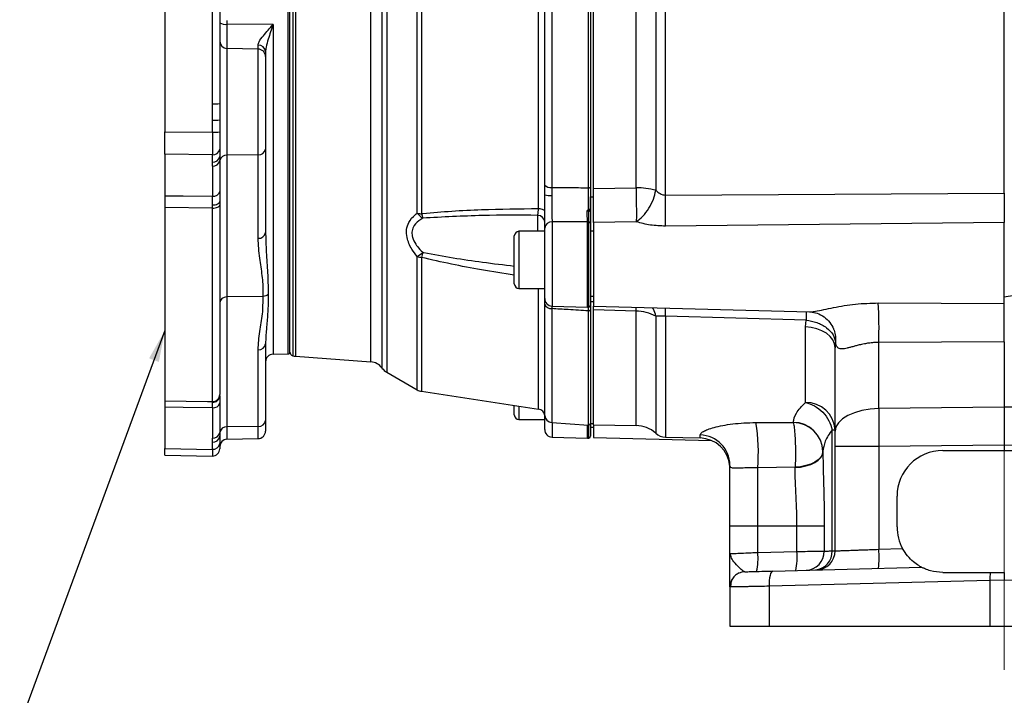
# Model space of a CAD drawing. Header units: inches. Extents: x 0.4 to 16.6, y 0.2 to 10.8.
# Tile 10 of 13: x 8.8 to 12.8, y 3.8 to 6.6. Entities that reach past the tile are written whole.
import ezdxf

# ---------------------------------------------------------------- set-up
doc = ezdxf.new("R2010")
doc.units = ezdxf.units.IN
doc.header["$MEASUREMENT"] = 0
doc.linetypes.add('CENTERX2', pattern=[0.8, 0.5, -0.1, 0.1, -0.1])
doc.layers.add('SLD-0', color=7, linetype='Continuous', lineweight=25)
doc.dimstyles.new('SLDDIMSTYLE1', dxfattribs={"dimtxt": 0.18, "dimasz": 0.13, "dimexe": 0, "dimexo": 0.0625, "dimgap": 0, "dimtad": 0, "dimtih": 1, "dimtoh": 1, "dimdec": 0, "dimrnd": 1e-09, "dimzin": 0, "dimdsep": 46, "dimtxsty": 'Standard', "dimsah": 1, "dimcen": 0.09, "dimadec": 0, "dimazin": 0, "dimtfac": 0.13, "dimtdec": 0, "dimtofl": 0, "dimtmove": 0, "dimatfit": 3, "dimfxl": 0, "dimfrac": 2, "dimtolj": 1, "dimtzin": 0, "dimarcsym": 0})

msp = doc.modelspace()

# ---------------------------------------------------------------- linework, layer by layer
at = {"color": 8, "linetype": 'Continuous', "lineweight": 25}
for p, q in [((10.2389, 5.1761), (10.2389, 7.532)), ((10.2583, 7.5494), (10.2583, 5.1587)), ((9.8731, 7.4816), (9.8731, 5.2265)), ((9.884, 7.4834), (9.884, 5.2247)), ((10.193, 5.2017), (10.193, 7.5065)), ((9.8537, 5.2339), (9.8537, 7.059)), ((9.6033, 6.602), (9.6033, 6.5866)), ((9.792, 6.5859), (9.792, 5.2329)), ((10.8777, 5.737), (10.8777, 5.8026)), ((10.9363, 5.7755), (10.9363, 5.4306)), ((11.0813, 5.4255), (11.0813, 5.7762)), ((11.0872, 5.4259), (11.0872, 5.776)), ((10.8004, 5.737), (10.8004, 5.5025)), ((10.3835, 5.0867), (10.3835, 5.6334)), ((10.4009, 5.6299), (10.4009, 5.0806)), ((10.8806, 5.0079), (10.8806, 5.5025)), ((10.906, 4.9813), (10.906, 5.4384)), ((10.9348, 5.4299), (10.9347, 5.4198)), ((10.9347, 5.4198), (10.9347, 4.9534)), ((11.0854, 5.4109), (11.0854, 5.426)), ((11.0854, 4.9421), (11.0854, 5.4109)), ((11.2805, 5.4096), (11.281, 5.4248)), ((11.2805, 4.9404), (11.2805, 5.4096)), ((11.3615, 5.3885), (11.3615, 4.9088)), ((11.4014, 5.3894), (11.4014, 4.8929)), ((10.8004, 5.0201), (10.8004, 4.9649)), ((9.6033, 4.9346), (9.6033, 4.8844)), ((9.7306, 4.8866), (9.7306, 4.9364)), ((10.9363, 4.9532), (10.9363, 4.893)), ((11.0813, 4.8879), (11.0813, 4.9424)), ((11.0872, 4.8883), (11.0872, 4.9422)), ((11.5439, 4.8892), (11.5439, 4.9015))]:
    msp.add_line(p, q, dxfattribs=at)
at = {"color": 7, "linetype": 'Continuous', "lineweight": 25}
for p, q in [((9.8613, 5.2417), (9.8613, 7.4665)), ((11.3615, 7.4295), (11.3615, 5.9055)), ((11.4014, 5.886), (11.4014, 7.4515)), ((12.7906, 5.8934), (12.7906, 7.4655)), ((10.3835, 5.8116), (10.3835, 7.3965)), ((10.4009, 7.4015), (10.4009, 5.809)), ((10.8806, 5.8306), (10.8806, 7.4275)), ((10.9347, 7.3977), (10.9347, 5.9174)), ((11.0854, 5.9157), (11.0854, 7.4048)), ((11.0938, 7.4272), (11.0938, 5.8782)), ((11.1063, 5.9129), (11.1063, 7.406)), ((11.2805, 5.9153), (11.2805, 7.4059)), ((10.906, 5.9261), (10.906, 7.3768)), ((9.3488, 7.1132), (9.3488, 6.1457)), ((9.5433, 6.2604), (9.5433, 7.1143)), ((9.5738, 7.1154), (9.5738, 6.2614)), ((9.792, 6.5859), (9.6033, 6.5866)), ((9.6033, 6.5866), (9.6033, 6.4871)), ((9.7306, 6.4848), (9.7306, 6.5007)), ((9.6033, 6.4871), (9.6033, 6.0492)), ((9.7306, 6.4848), (9.6033, 6.4871)), ((9.7306, 6.0509), (9.7306, 6.4848)), ((9.7613, 6.4733), (9.7613, 6.4536)), ((9.7613, 6.4536), (9.7613, 6.0745)), ((9.5433, 6.1441), (9.5433, 6.1933)), ((9.5738, 6.1944), (9.5738, 6.1451)), ((9.3488, 6.1457), (9.5433, 6.1441)), ((9.3488, 6.053), (9.3488, 6.1457)), ((9.5738, 6.1451), (9.5738, 6.0746)), ((9.5738, 6.0746), (9.5738, 6.0445)), ((9.7613, 6.0745), (9.7613, 5.732)), ((9.5433, 6.0513), (9.3488, 6.053)), ((9.3488, 6.053), (9.3488, 5.8831)), ((9.5433, 6.0212), (9.5433, 6.0513)), ((9.5433, 6.0049), (9.5433, 6.0212)), ((9.5738, 6.0445), (9.5738, 6.0274)), ((9.7306, 6.0509), (9.6033, 6.0492)), ((9.6033, 6.0492), (9.6033, 5.4681)), ((9.7306, 5.7084), (9.7306, 6.0509)), ((10.9061, 5.886), (10.906, 5.9261)), ((10.9347, 5.9174), (10.935, 5.8845)), ((11.1063, 5.9129), (11.2805, 5.9153)), ((11.1063, 5.8782), (11.1063, 5.9123)), ((9.5738, 5.8599), (9.5738, 5.8442)), ((11.0938, 5.8782), (11.1063, 5.8782)), ((11.0938, 5.8283), (11.0938, 5.8782)), ((11.1063, 5.7731), (11.1063, 5.8782)), ((11.4014, 5.886), (12.7906, 5.8934)), ((9.5433, 5.8325), (9.3488, 5.8345)), ((9.3488, 5.8345), (9.3488, 5.0418)), ((9.5433, 5.8325), (9.5433, 5.8451)), ((9.5433, 5.0386), (9.5433, 5.8325)), ((9.5738, 5.8442), (9.5738, 5.068)), ((11.0872, 5.821), (11.0871, 5.8274)), ((11.0938, 5.8249), (11.0938, 5.8175)), ((11.2816, 5.7762), (11.1063, 5.7731)), ((10.9061, 5.737), (10.8004, 5.737)), ((10.9061, 5.4618), (10.9061, 5.7498)), ((11.0938, 5.7697), (11.0938, 5.4336)), ((11.1063, 5.737), (11.0938, 5.737)), ((11.1063, 5.7731), (11.1063, 5.4294)), ((12.7906, 5.7731), (11.4015, 5.7584)), ((12.7906, 5.441), (12.7906, 5.7731)), ((9.7613, 5.732), (9.7616, 5.726)), ((10.7814, 5.5215), (10.7814, 5.718)), ((10.8004, 5.5025), (10.9061, 5.5025)), ((12.9376, 5.4912), (12.7906, 5.4664)), ((9.7511, 5.4701), (9.6033, 5.4681)), ((9.6033, 5.4681), (9.6033, 4.9346)), ((10.906, 5.4384), (10.9061, 5.4677)), ((11.0938, 5.4712), (11.1063, 5.4712)), ((10.9363, 5.4306), (11.0813, 5.4255)), ((11.1063, 5.4472), (11.0938, 5.4472)), ((11.0938, 5.4336), (11.0938, 4.9491)), ((11.1063, 5.4294), (11.9923, 5.4061)), ((11.1063, 5.4143), (11.1063, 5.4294)), ((11.1063, 5.4143), (11.1063, 5.4294)), ((11.2805, 5.4096), (11.1063, 5.4143)), ((11.1063, 4.9435), (11.1063, 5.4143)), ((12.274, 5.4432), (12.7906, 5.441)), ((11.9777, 5.3731), (11.4014, 5.3894)), ((11.9751, 5.3446), (11.9777, 5.3731)), ((11.9923, 5.4063), (11.9975, 5.4069)), ((11.9751, 5.0348), (11.9751, 5.3446)), ((9.7306, 4.9364), (9.7306, 5.2508)), ((9.7616, 5.2809), (9.7613, 5.2758)), ((9.7613, 5.2758), (9.7613, 4.9614)), ((12.0984, 5.2821), (12.0968, 5.2591)), ((12.0968, 4.9165), (12.0968, 5.2591)), ((12.7906, 5.2833), (12.2762, 5.2809)), ((12.2762, 5.0101), (12.2762, 5.2809)), ((12.7906, 5.2833), (12.7906, 5.0162)), ((9.792, 5.2329), (9.8537, 5.2339)), ((9.884, 5.2247), (10.193, 5.2017)), ((10.2583, 5.1587), (10.3835, 5.0867)), ((10.4009, 5.0806), (10.8806, 5.0079)), ((9.3488, 5.0162), (9.3488, 4.8462)), ((9.5433, 5.0351), (9.5433, 5.0386)), ((10.7814, 4.9839), (10.7814, 5.023)), ((12.7906, 5.0162), (12.2762, 5.0101)), ((13.305, 5.0101), (12.7906, 5.0162)), ((12.7906, 5.0162), (12.7906, 4.8601)), ((10.9061, 4.9242), (10.9061, 4.9801)), ((9.7306, 4.9364), (9.6033, 4.9346)), ((9.7613, 4.9614), (9.7613, 4.9178)), ((10.8004, 4.9649), (10.9061, 4.9649)), ((10.9347, 4.9534), (11.0854, 4.9421)), ((11.0938, 4.9499), (11.0938, 4.896)), ((11.0938, 4.9491), (11.1063, 4.9491)), ((11.0938, 4.9336), (11.1063, 4.9336)), ((11.1063, 4.9435), (11.2805, 4.9404)), ((11.1063, 4.9435), (11.1063, 4.8918)), ((11.7721, 4.9525), (11.9251, 4.9529)), ((11.9251, 4.9529), (11.9251, 4.9532)), ((9.5433, 4.8727), (9.5433, 4.8891)), ((9.5738, 4.9115), (9.5738, 4.896)), ((9.5738, 4.896), (9.5738, 4.8659)), ((9.6033, 4.8844), (9.7306, 4.8866)), ((10.9363, 4.893), (11.0813, 4.8879)), ((11.1063, 4.8918), (11.5899, 4.8791)), ((11.4014, 4.8929), (11.5439, 4.8892)), ((12.0843, 4.4259), (12.0843, 4.9232)), ((12.0843, 4.9232), (12.0968, 4.9232)), ((9.3488, 4.8462), (9.5433, 4.8426)), ((9.3488, 4.8184), (9.3488, 4.8462)), ((9.5433, 4.8426), (9.5433, 4.8727)), ((9.5738, 4.8659), (9.5738, 4.8448)), ((12.0968, 4.426), (12.0968, 4.854)), ((12.2762, 4.854), (12.0968, 4.854)), ((12.7906, 4.8601), (12.2762, 4.854)), ((12.2762, 4.854), (12.2762, 4.4327)), ((12.7906, 4.8601), (12.7906, 4.8377)), ((13.305, 4.854), (12.7906, 4.8601)), ((9.3488, 4.8184), (9.5433, 4.8148)), ((12.0468, 4.8345), (12.0468, 4.8325)), ((12.5381, 4.8377), (12.7906, 4.8377)), ((12.7906, 4.8377), (13.0431, 4.8377)), ((11.6652, 4.7744), (11.6655, 4.7678)), ((11.9327, 4.7692), (11.7797, 4.7671)), ((11.7797, 4.5287), (11.7797, 4.7671)), ((11.9327, 4.7679), (11.9327, 4.7692)), ((12.3506, 4.5252), (12.3506, 4.6502)), ((11.6656, 4.5287), (11.7797, 4.5287)), ((11.6656, 4.4147), (11.6656, 4.5287)), ((11.7797, 4.5287), (11.9401, 4.5287)), ((11.7797, 4.4196), (11.7797, 4.5287)), ((11.9401, 4.5287), (12.0524, 4.5287)), ((11.9401, 4.4238), (11.9401, 4.5287)), ((12.0524, 4.5287), (12.0524, 4.4249)), ((11.6656, 4.4147), (11.6695, 4.4149)), ((11.6692, 4.4062), (11.6656, 4.4147)), ((11.6676, 4.4148), (11.6661, 4.4066)), ((11.7797, 4.4196), (11.9401, 4.4238)), ((12.2762, 4.4327), (12.3736, 4.4352)), ((11.8415, 4.3434), (12.4507, 4.3593)), ((12.5381, 4.3377), (12.7331, 4.3377)), ((12.7313, 4.3046), (11.8263, 4.2809)), ((11.8263, 4.2809), (11.8263, 4.1177)), ((12.7906, 4.3057), (12.7313, 4.3046)), ((12.7313, 4.3046), (12.7313, 4.1177)), ((12.8498, 4.3046), (12.7906, 4.3057)), ((11.6656, 4.2779), (11.6656, 4.1177)), ((11.6656, 4.1177), (11.8263, 4.1177)), ((11.8263, 4.1177), (12.7313, 4.1177)), ((12.7313, 4.1177), (12.8498, 4.1177))]:
    msp.add_line(p, q, dxfattribs=at)
at = {"color": 7, "linetype": 'Continuous', "lineweight": 25, "flags": 128}
for points in [[(11.0854, 5.9157), (11.087, 5.9157), (11.0886, 5.9158), (11.09, 5.916), (11.0913, 5.9163), (11.0924, 5.9167), (11.0932, 5.9171), (11.0937, 5.9176), (11.0938, 5.9181)], [(9.3488, 5.8831), (9.4237, 5.8822), (9.544, 5.8809)], [(9.5433, 5.8451), (9.5492, 5.8454), (9.5549, 5.8462), (9.5602, 5.8475), (9.5649, 5.8494), (9.5687, 5.8516), (9.5715, 5.8542), (9.5732, 5.857), (9.5738, 5.8599)], [(9.5433, 5.8325), (9.5492, 5.8327), (9.5549, 5.8333), (9.5602, 5.8344), (9.5649, 5.8358), (9.5687, 5.8376), (9.5715, 5.8396), (9.5732, 5.8419), (9.5738, 5.8442)], [(10.8806, 5.8306), (10.8858, 5.8301), (10.8906, 5.8293), (10.895, 5.8281), (10.8989, 5.8267), (10.902, 5.825), (10.9042, 5.8231), (10.9056, 5.8211), (10.9061, 5.8191)], [(11.0872, 5.821), (11.0886, 5.8209), (11.0898, 5.8206), (11.091, 5.8203), (11.092, 5.8198), (11.0928, 5.8193), (11.0933, 5.8188), (11.0937, 5.8182), (11.0938, 5.8175)], [(11.0854, 5.4109), (11.087, 5.4109), (11.0886, 5.4112), (11.09, 5.4116), (11.0913, 5.4123), (11.0924, 5.4131), (11.0932, 5.414), (11.0937, 5.415), (11.0938, 5.4161)], [(12.0968, 5.2591), (12.0945, 5.2755), (12.0876, 5.2913), (12.0764, 5.3059), (12.0614, 5.3188), (12.043, 5.3294), (12.0219, 5.3374), (11.999, 5.3425), (11.9751, 5.3446)], [(9.3488, 5.0418), (9.5238, 5.0389), (9.5433, 5.0386)], [(9.544, 5.013), (9.4237, 5.0149), (9.3488, 5.0162)], [(12.2762, 5.0101), (12.2408, 5.0077), (12.2069, 5.0019), (12.1759, 4.993), (12.1489, 4.9813), (12.1267, 4.9673), (12.1103, 4.9514), (12.1002, 4.9343), (12.0968, 4.9165)], [(12.0468, 4.8342), (12.0447, 4.8222), (12.0383, 4.8106), (12.028, 4.7997), (12.014, 4.7901), (11.9968, 4.782), (11.9771, 4.7757), (11.9555, 4.7714), (11.9327, 4.7692)], [(11.9327, 4.7679), (11.9555, 4.77), (11.9771, 4.7743), (11.9968, 4.7806), (12.014, 4.7886), (12.028, 4.7982), (12.0383, 4.809), (12.0447, 4.8205), (12.0468, 4.8325)], [(11.7264, 4.3403), (11.7145, 4.3389), (11.7035, 4.3353)], [(11.8415, 4.3434), (11.8383, 4.3421), (11.8353, 4.3385), (11.8325, 4.3327), (11.8302, 4.3249), (11.8283, 4.3155), (11.827, 4.3047), (11.8264, 4.293), (11.8263, 4.2809)]]:
    msp.add_lwpolyline(points, dxfattribs=at)
at = {"color": 7, "linetype": 'Continuous', "lineweight": 25}
for centre, radius, start, end in [((9.5964, 6.6267), 0.0407, 236.3973, 279.8328), ((9.6038, 6.5171), 0.03, 180, 269), ((9.732, 6.4713), 0.0294, 3.954, 92.6278), ((9.7301, 6.4536), 0.0312, 0, 89), ((9.551, 6.4811), 0.2209, 267.9994, 275.929), ((9.551, 6.414), 0.2209, 267.9994, 275.929), ((9.551, 6.3648), 0.2209, 267.9994, 275.929), ((9.5467, 6.0785), 0.0274, 262.9365, 351.8014), ((9.7336, 6.0788), 0.0281, 263.9656, 351.0977), ((9.5467, 6.0484), 0.0274, 262.9365, 351.8014), ((9.5466, 6.0324), 0.0278, 263.3545, 349.5078), ((9.6006, 6.0221), 0.0273, 84.3654, 168.7634), ((9.5467, 5.9097), 0.0289, 264.6461, 342.2643), ((10.9298, 5.9529), 0.0358, 228.3132, 277.9527), ((11.2827, 5.5944), 0.3209, 75.7789, 90.3832), ((10.9282, 6.0323), 0.1479, 261.4298, 272.6527), ((7.8848, 5.822), 3.5172, 358.9641, 1.0423), ((10.407, 5.9096), 0.1008, 256.4803, 266.5117), ((10.4418, 5.8522), 0.0711, 214.8154, 239.5276), ((10.52, 5.8315), 0.1212, 190.6796, 199.5382), ((10.877, 5.7735), 0.0291, 1.5148, 88.6449), ((10.9346, 5.7469), 0.0287, 86.7569, 174.1999), ((11.0824, 5.7376), 0.0386, 82.7579, 91.6189), ((11.087, 5.7691), 0.0069, 5.5938, 87.733), ((10.8004, 5.718), 0.019, 90, 180), ((9.7336, 5.7363), 0.0281, 263.9656, 351.0977), ((10.1087, 6.0063), 0.4633, 306.3815, 309.8888), ((10.4073, 5.7075), 0.0779, 252.2154, 265.3126), ((12.5484, 5.1414), 2.2024, 166.6254, 167.1855), ((10.8004, 5.5215), 0.019, 180, 270), ((10.9374, 5.4618), 0.0312, 180, 268), ((10.9326, 5.448), 0.0283, 199.6925, 274.3604), ((11.0824, 5.4567), 0.0312, 268, 278.9712), ((11.086, 5.4336), 0.00781, 278.9712, 0), ((10.209, 5.3344), 2.0678, 358.5184, 3.0161), ((11.281, 5.2458), 0.1638, 60.5589, 90.1645), ((9.733, 5.2793), 0.0285, 265.1657, 353.0225), ((9.7926, 5.2016), 0.0312, 91, 180), ((9.8535, 5.2418), 0.00781, 271, 0), ((9.877, 5.2417), 0.0156, 180, 255.5995), ((9.8886, 5.2871), 0.0625, 255.5995, 265.7296), ((10.1884, 5.1393), 0.0625, 36.0476, 85.7296), ((10.2894, 5.2129), 0.0625, 216.0476, 240.1084), ((9.5441, 5.0683), 0.0297, 268.4946, 359.4603), ((9.5445, 5.0645), 0.0294, 267.7037, 358.5983), ((10.4084, 5.1301), 0.05, 240.1084, 261.3794), ((9.5469, 5.0415), 0.0287, 264.1764, 342.2203), ((10.8761, 4.9783), 0.03, 5.8604, 81.3794), ((11.9785, 4.9164), 0.1185, 3.2854, 91.6476), ((10.8004, 4.9839), 0.019, 180, 270), ((10.937, 4.9845), 0.0312, 185.8604, 265.7296), ((9.6011, 4.9071), 0.0276, 85.4833, 170.7433), ((9.733, 4.9648), 0.0285, 265.1657, 353.0225), ((11.086, 4.9499), 0.00781, 265.7296, 0), ((11.2783, 4.8154), 0.125, 48.2919, 89), ((10.9988, 4.8279), 0.7833, 355.5511, 9.1571), ((11.9251, 4.8314), 0.1218, 1.4615, 89.988), ((11.9251, 4.8311), 0.1218, 1.4548, 89.9816), ((9.5466, 4.9166), 0.0277, 263.2431, 349.5077), ((9.5467, 4.8999), 0.0274, 262.9365, 351.8014), ((9.7301, 4.9178), 0.0313, 271, 0), ((10.9374, 4.9242), 0.0312, 180, 268), ((11.0824, 4.9191), 0.0312, 268, 278.9712), ((11.086, 4.896), 0.00781, 278.9712, 0), ((11.4031, 4.9554), 0.0625, 228.2919, 268.5), ((11.5411, 4.7771), 0.1244, 0.2346, 88.7493), ((11.5406, 4.7642), 0.125, 4.4923, 88.5), ((9.5467, 4.8699), 0.0274, 262.9365, 351.8014), ((9.6038, 4.8544), 0.03, 91, 180), ((9.5438, 4.8448), 0.03, 269.9886, 0), ((12.5381, 4.6502), 0.1875, 90, 180), ((12.5381, 4.5252), 0.1875, 180, 208.6791), ((11.552, 4.3943), 0.229, 346.6906, 6.328), ((11.7125, 4.3985), 0.229, 346.6906, 6.328), ((11.975, 4.4243), 0.0774, 271.9151, 0.4602), ((12.0102, 4.4219), 0.0742, 274.5821, 3.1031), ((12.0188, 4.426), 0.078, 271.5, 360), ((11.8277, 4.4015), 0.4495, 354.0238, 3.977), ((12.9336, 4.3105), 0.2024, 172.2635, 181.6685), ((11.7281, 4.2779), 0.0625, 150.5365, 180)]:
    msp.add_arc(centre, radius, start, end, dxfattribs=at)
at = {"color": 8, "linetype": 'Continuous', "lineweight": 25}
msp.add_arc((8.8781, 5.4485), 2.524, 358.6582, 359.3894, dxfattribs=at)
at = {"color": 7, "linetype": 'Continuous', "lineweight": 25}
for centre, major_axis, ratio, start_param, end_param in [((9.5438, 6.1484), (0.0003, 0.125), 0.004119, 1.605819, 2.460891), ((9.6038, 6.0467), (-0.0005, 1.1145), 0.026914, 1.588072, 1.701948), ((9.6033, 6.0233), (-0.0011, 1.0918), 0.054945, 1.58766, 1.701536), ((9.6038, 5.4448), (0.03, 0), 0.777611, 1.58825, 3.141593), ((9.6033, 4.869), (0.001, 1.0918), 0.054947, 1.438561, 1.552437), ((9.6038, 4.8923), (0.0005, 1.0678), 0.02809, 1.438899, 1.552775)]:
    msp.add_ellipse(centre, major_axis=major_axis, ratio=ratio, start_param=start_param, end_param=end_param, dxfattribs=at)
at = {"color": 8, "linetype": 'Continuous', "lineweight": 25}
msp.add_ellipse((9.5438, 4.9398), major_axis=(0.0006, 0.125), ratio=0.001152, start_param=2.461012, end_param=3.141576, dxfattribs=at)
at = {"color": 7, "linetype": 'Continuous', "lineweight": 25}
for points, knots in [([(9.7306, 6.5007), (9.7317, 6.5053), (9.7345, 6.5166), (9.7567, 6.5452), (9.7782, 6.5698), (9.792, 6.5859), (9.792, 6.5859)], [0, 0, 0, 0, 0.200899, 0.495771, 0.997704, 1, 1, 1, 1]), ([(9.792, 6.5859), (9.792, 6.5858), (9.7851, 6.5652), (9.7746, 6.5335), (9.7634, 6.4958), (9.7619, 6.4796), (9.7613, 6.4733)], [0, 0, 0, 0, 0.002676, 0.518894, 0.81323, 1, 1, 1, 1]), ([(9.5433, 6.1933), (9.5433, 6.2057), (9.5434, 6.228), (9.5433, 6.2504), (9.5433, 6.2604)], [0, 0, 0, 0, 0.55287, 1, 1, 1, 1]), ([(9.5738, 6.2614), (9.5738, 6.2514), (9.5739, 6.229), (9.5738, 6.2067), (9.5738, 6.1944)], [0, 0, 0, 0, 0.446988, 1, 1, 1, 1]), ([(9.5742, 5.9009), (9.5742, 5.8995), (9.5742, 5.887), (9.574, 5.8726), (9.5738, 5.8599)], [0, 0, 0, 0, 0.1143, 1, 1, 1, 1]), ([(10.9347, 5.9174), (10.9573, 5.9172), (11.0076, 5.9166), (11.0578, 5.916), (11.0854, 5.9157)], [0, 0, 0, 0, 0.450353, 1, 1, 1, 1]), ([(11.0855, 5.8266), (11.0855, 5.8288), (11.0855, 5.8438), (11.0854, 5.8745), (11.0854, 5.9019), (11.0854, 5.9157)], [0, 0, 0, 0, 0.07803, 0.53902, 1, 1, 1, 1]), ([(11.0938, 5.9181), (11.0938, 5.9035), (11.0938, 5.8743), (11.0938, 5.8423), (11.0938, 5.8267), (11.0938, 5.8249)], [0, 0, 0, 0, 0.4686917, 0.9373743, 1, 1, 1, 1]), ([(11.1063, 5.7731), (11.1063, 5.7825), (11.1063, 5.8014), (11.1063, 5.8408), (11.1063, 5.8795), (11.1063, 5.903), (11.1063, 5.9129)], [0, 0, 0, 0, 0.268524, 0.537048, 0.80557, 1, 1, 1, 1]), ([(11.2805, 5.9153), (11.2808, 5.9029), (11.2813, 5.8775), (11.2817, 5.841), (11.2819, 5.8046), (11.2817, 5.7869), (11.2816, 5.7762)], [0, 0, 0, 0, 0.243882, 0.500124, 0.699655, 1, 1, 1, 1]), ([(11.2816, 5.7762), (11.2906, 5.7832), (11.3092, 5.7975), (11.3338, 5.8307), (11.353, 5.8683), (11.3587, 5.8933), (11.3615, 5.9055)], [0, 0, 0, 0, 0.243136, 0.5, 0.756864, 1, 1, 1, 1]), ([(11.3615, 5.9055), (11.367, 5.9005), (11.3752, 5.8931), (11.3896, 5.8867), (11.3975, 5.8862), (11.4014, 5.886)], [0, 0, 0, 0, 0.497935, 0.748079, 1, 1, 1, 1]), ([(9.3488, 5.8831), (9.3488, 5.8732), (9.3488, 5.8589), (9.3488, 5.8403), (9.3488, 5.8345)], [0, 0, 0, 0, 0.686569, 1, 1, 1, 1]), ([(9.5433, 5.8451), (9.5436, 5.8567), (9.544, 5.8698), (9.544, 5.8798), (9.544, 5.8809)], [0, 0, 0, 0, 0.886864, 1, 1, 1, 1]), ([(10.9061, 5.7498), (10.9061, 5.7612), (10.9061, 5.784), (10.9061, 5.8327), (10.9061, 5.8682), (10.9061, 5.8859), (10.9061, 5.886)], [0, 0, 0, 0, 0.332453, 0.664935, 0.996731, 1, 1, 1, 1]), ([(10.935, 5.8845), (10.935, 5.8844), (10.935, 5.8703), (10.9352, 5.8419), (10.9356, 5.8029), (10.936, 5.7847), (10.9363, 5.7755)], [0, 0, 0, 0, 0.003267, 0.334916, 0.667383, 1, 1, 1, 1]), ([(12.7906, 5.8934), (12.7906, 5.8831), (12.7906, 5.8592), (12.7906, 5.8201), (12.7906, 5.7904), (12.7906, 5.7763), (12.7906, 5.7731)], [0, 0, 0, 0, 0.246614, 0.575057, 0.903499, 1, 1, 1, 1]), ([(10.4009, 5.809), (10.4026, 5.8092), (10.4838, 5.8182), (10.6436, 5.828), (10.8025, 5.8298), (10.8806, 5.8306)], [0, 0, 0, 0, 0.010657, 0.513477, 1, 1, 1, 1]), ([(10.8777, 5.8026), (10.8779, 5.8037), (10.8787, 5.8068), (10.8798, 5.8157), (10.8803, 5.8257), (10.8806, 5.8306)], [0, 0, 0, 0, 0.207401, 0.604963, 1, 1, 1, 1]), ([(11.0805, 5.8198), (11.0805, 5.8199), (11.082, 5.8222), (11.0838, 5.8244), (11.0855, 5.8266)], [0, 0, 0, 0, 0.020091, 1, 1, 1, 1]), ([(11.0872, 5.821), (11.0867, 5.821), (11.0846, 5.8212), (11.0823, 5.8206), (11.0807, 5.8199), (11.0805, 5.8198)], [0, 0, 0, 0, 0.2426444, 0.878047, 1, 1, 1, 1]), ([(11.0813, 5.7762), (11.081, 5.7856), (11.0807, 5.7984), (11.0805, 5.8153), (11.0805, 5.8198)], [0, 0, 0, 0, 0.729749, 1, 1, 1, 1]), ([(11.0871, 5.8274), (11.0869, 5.8274), (11.0865, 5.8274), (11.086, 5.8271), (11.0857, 5.8268), (11.0855, 5.8266)], [0, 0, 0, 0, 0.2871122, 0.641942, 1, 1, 1, 1]), ([(11.0871, 5.8274), (11.088, 5.8274), (11.0897, 5.8272), (11.0918, 5.8267), (11.0933, 5.826), (11.0938, 5.8254), (11.0938, 5.825), (11.0938, 5.8249), (11.0938, 5.8249)], [0, 0, 0, 0, 0.235176, 0.470333, 0.705978, 0.942317, 0.981347, 1, 1, 1, 1]), ([(11.0872, 5.776), (11.0872, 5.7854), (11.0872, 5.7986), (11.0872, 5.816), (11.0872, 5.821)], [0, 0, 0, 0, 0.71275, 1, 1, 1, 1]), ([(11.0938, 5.8175), (11.0938, 5.8122), (11.0938, 5.7937), (11.0938, 5.7797), (11.0938, 5.7697)], [0, 0, 0, 0, 0.287279, 1, 1, 1, 1]), ([(10.3835, 5.6334), (10.3758, 5.6433), (10.3571, 5.6675), (10.3401, 5.7065), (10.3379, 5.7446), (10.3487, 5.778), (10.3667, 5.7989), (10.3807, 5.8095), (10.3835, 5.8116)], [0, 0, 0, 0, 0.162337, 0.395787, 0.554182, 0.711926, 0.942817, 1, 1, 1, 1]), ([(10.4058, 5.7909), (10.403, 5.7893), (10.3895, 5.7815), (10.3715, 5.7658), (10.3607, 5.7403), (10.3614, 5.7228), (10.3658, 5.7043), (10.3731, 5.6899), (10.3878, 5.6692), (10.3981, 5.6587), (10.4058, 5.6509)], [0, 0, 0, 0, 0.060426, 0.295827, 0.448101, 0.575654, 0.598782, 0.771911, 0.830481, 1, 1, 1, 1]), ([(10.8777, 5.8026), (10.8021, 5.803), (10.6443, 5.8039), (10.4875, 5.7954), (10.4058, 5.7909)], [0, 0, 0, 0, 0.478666, 1, 1, 1, 1]), ([(11.0813, 5.7762), (11.0534, 5.7761), (11.0051, 5.7759), (10.9567, 5.7757), (10.9363, 5.7755)], [0, 0, 0, 0, 0.576727, 1, 1, 1, 1]), ([(11.4015, 5.7584), (11.3805, 5.7591), (11.3387, 5.7604), (11.3006, 5.7709), (11.2816, 5.7762)], [0, 0, 0, 0, 0.500346, 1, 1, 1, 1]), ([(9.7511, 5.4701), (9.7513, 5.4751), (9.7528, 5.5036), (9.7492, 5.5559), (9.7358, 5.63), (9.7324, 5.6811), (9.7306, 5.7084)], [0, 0, 0, 0, 0.061777, 0.358429, 0.656519, 1, 1, 1, 1]), ([(9.7306, 5.2508), (9.7324, 5.276), (9.7358, 5.3251), (9.7513, 5.398), (9.7512, 5.4461), (9.7511, 5.4701)], [0, 0, 0, 0, 0.343504, 0.67131, 1, 1, 1, 1]), ([(9.7716, 5.4764), (9.7715, 5.4764), (9.7687, 5.4744), (9.7622, 5.4712), (9.7548, 5.4705), (9.7511, 5.4701)], [0, 0, 0, 0, 0.021838, 0.500135, 1, 1, 1, 1]), ([(11.0854, 5.4109), (11.0578, 5.4125), (11.0076, 5.4154), (10.9573, 5.4184), (10.9347, 5.4198)], [0, 0, 0, 0, 0.549647, 1, 1, 1, 1]), ([(11.0938, 5.449), (11.0938, 5.4474), (11.0938, 5.4416), (11.0938, 5.4269), (11.0938, 5.4161)], [0, 0, 0, 0, 0.265142, 1, 1, 1, 1]), ([(12.7906, 5.2833), (12.7906, 5.2961), (12.7906, 5.3218), (12.7906, 5.365), (12.7906, 5.4054), (12.7906, 5.4295), (12.7906, 5.4398), (12.7906, 5.441)], [0, 0, 0, 0, 0.2425125, 0.4850269, 0.7275175, 0.9701409, 1, 1, 1, 1]), ([(11.4014, 5.3894), (11.3975, 5.3895), (11.3897, 5.3898), (11.3752, 5.3889), (11.367, 5.3887), (11.3615, 5.3885)], [0, 0, 0, 0, 0.249707, 0.501478, 1, 1, 1, 1]), ([(11.9777, 5.3731), (11.9926, 5.3704), (12.0236, 5.3648), (12.0635, 5.3427), (12.0916, 5.3135), (12.0962, 5.2923), (12.0984, 5.2821)], [0, 0, 0, 0, 0.240339, 0.499999, 0.759053, 1, 1, 1, 1]), ([(11.9965, 5.4062), (12.0053, 5.4049), (12.0235, 5.4023), (12.0524, 5.3872), (12.0768, 5.3642), (12.086, 5.3455), (12.0905, 5.3364)], [0, 0, 0, 0, 0.2393434, 0.4923991, 0.7496287, 1, 1, 1, 1]), ([(12.2762, 5.2809), (12.2734, 5.2809), (12.2676, 5.2809), (12.2587, 5.2806), (12.2493, 5.2799), (12.2427, 5.2792), (12.2377, 5.2786), (12.23, 5.2776), (12.2185, 5.2757), (12.2026, 5.2724), (12.1879, 5.2689), (12.1723, 5.2646), (12.1585, 5.2608), (12.1413, 5.2564), (12.1274, 5.2542), (12.1169, 5.2552), (12.1087, 5.2584), (12.1018, 5.2661), (12.0995, 5.2766), (12.0984, 5.2821)], [0, 0, 0, 0, 0.0282441, 0.0584819, 0.0907151, 0.1249455, 0.1270014, 0.1430211, 0.2057355, 0.2502346, 0.3179251, 0.3751831, 0.4403261, 0.5003763, 0.6253825, 0.6872179, 0.7500374, 0.8700007, 1, 1, 1, 1]), ([(9.5738, 5.0638), (9.574, 5.0553), (9.5742, 5.0458), (9.5742, 5.0341), (9.5742, 5.0327)], [0, 0, 0, 0, 0.8857, 1, 1, 1, 1]), ([(9.3488, 5.0418), (9.3488, 5.0379), (9.3488, 5.0323), (9.3488, 5.02), (9.3488, 5.0162)], [0, 0, 0, 0, 0.686569, 1, 1, 1, 1]), ([(9.544, 5.013), (9.544, 5.0141), (9.544, 5.0238), (9.5436, 5.0298), (9.5433, 5.0351)], [0, 0, 0, 0, 0.113136, 1, 1, 1, 1]), ([(11.9251, 4.9532), (11.9274, 4.9656), (11.9321, 4.9905), (11.9607, 5.02), (11.9751, 5.0348)], [0, 0, 0, 0, 0.498336, 1, 1, 1, 1]), ([(11.9751, 5.0348), (11.9876, 5.0309), (12.0133, 5.0229), (12.0473, 4.996), (12.0734, 4.9614), (12.0808, 4.9357), (12.0843, 4.9232)], [0, 0, 0, 0, 0.242744, 0.5, 0.757256, 1, 1, 1, 1]), ([(11.5439, 4.9015), (11.5444, 4.9036), (11.5454, 4.9079), (11.5557, 4.9158), (11.5738, 4.9243), (11.6005, 4.9329), (11.6351, 4.9408), (11.6764, 4.9472), (11.7226, 4.9516), (11.7555, 4.9522), (11.7721, 4.9525)], [0, 0, 0, 0, 0.120563, 0.242051, 0.363576, 0.487043, 0.612826, 0.740027, 0.869635, 1, 1, 1, 1]), ([(11.9251, 4.9529), (11.926, 4.9494), (11.9277, 4.9424), (11.93, 4.9248), (11.9319, 4.9029), (11.9333, 4.8777), (11.9341, 4.8504), (11.9343, 4.822), (11.9339, 4.7941), (11.9331, 4.7774), (11.9327, 4.7692)], [0, 0, 0, 0, 0.123406, 0.25, 0.376594, 0.5, 0.623406, 0.75, 0.876594, 1, 1, 1, 1]), ([(12.0843, 4.9232), (12.0736, 4.9071), (12.0521, 4.8751), (12.0486, 4.848), (12.0468, 4.8345)], [0, 0, 0, 0, 0.501367, 1, 1, 1, 1]), ([(12.0468, 4.8325), (12.0471, 4.8083), (12.0476, 4.76), (12.05, 4.6841), (12.052, 4.6068), (12.0522, 4.5548), (12.0524, 4.5287)], [0, 0, 0, 0, 0.250448, 0.500961, 0.750123, 1, 1, 1, 1]), ([(11.6655, 4.7679), (11.6654, 4.7702), (11.6652, 4.7745), (11.6652, 4.7742), (11.6652, 4.7741)], [0, 0, 0, 0, 0.520583, 1, 1, 1, 1]), ([(11.7797, 4.7671), (11.7699, 4.7672), (11.751, 4.7673), (11.7252, 4.7662), (11.7038, 4.765), (11.6817, 4.7643), (11.6671, 4.767), (11.6661, 4.7741), (11.6656, 4.7776)], [0, 0, 0, 0, 0.129018, 0.250386, 0.379269, 0.500373, 0.749854, 1, 1, 1, 1]), ([(11.6656, 4.5287), (11.6656, 4.5521), (11.6656, 4.5995), (11.6656, 4.6673), (11.6656, 4.7291), (11.6656, 4.7616), (11.6656, 4.7776)], [0, 0, 0, 0, 0.246951, 0.5, 0.753049, 1, 1, 1, 1]), ([(11.9401, 4.5287), (11.94, 4.5425), (11.9399, 4.5695), (11.9386, 4.611), (11.9369, 4.652), (11.9349, 4.6933), (11.9332, 4.7319), (11.9329, 4.7563), (11.9327, 4.7679)], [0, 0, 0, 0, 0.164384, 0.322243, 0.49832, 0.665399, 0.84116, 1, 1, 1, 1]), ([(11.6656, 4.2779), (11.6656, 4.2784), (11.6656, 4.2796), (11.6656, 4.2886), (11.6656, 4.3021), (11.6656, 4.3218), (11.6656, 4.3481), (11.6656, 4.3803), (11.6656, 4.4032), (11.6656, 4.4147)], [0, 0, 0, 0, 0.124941, 0.250128, 0.372716, 0.500578, 0.66507, 0.83032, 1, 1, 1, 1]), ([(11.9401, 4.4238), (11.9553, 4.4239), (11.9823, 4.4242), (12.0165, 4.4245), (12.0417, 4.4248), (12.0489, 4.4249), (12.0524, 4.4249)], [0, 0, 0, 0, 0.280923, 0.499958, 0.757431, 1, 1, 1, 1]), ([(12.0524, 4.4249), (12.0559, 4.425), (12.0631, 4.4252), (12.0772, 4.4257), (12.0843, 4.4259)], [0, 0, 0, 0, 0.496248, 1, 1, 1, 1]), ([(12.0843, 4.4259), (12.088, 4.4259), (12.0952, 4.426), (12.0963, 4.426), (12.0968, 4.426)], [0, 0, 0, 0, 0.504309, 1, 1, 1, 1]), ([(12.0968, 4.426), (12.0974, 4.426), (12.0987, 4.4261), (12.1088, 4.4265), (12.1251, 4.4271), (12.1439, 4.4278), (12.1614, 4.4284), (12.1757, 4.4289), (12.1917, 4.4295), (12.2123, 4.4303), (12.2403, 4.4313), (12.2632, 4.4322), (12.2762, 4.4327)], [0, 0, 0, 0, 0.120101, 0.243423, 0.369968, 0.499743, 0.560041, 0.623423, 0.689889, 0.759437, 0.863804, 1, 1, 1, 1]), ([(12.4507, 4.3593), (12.4502, 4.3596), (12.4489, 4.3602), (12.4373, 4.3667), (12.4178, 4.3804), (12.3936, 4.4033), (12.3802, 4.4247), (12.3736, 4.4352)], [0, 0, 0, 0, 0.1010684, 0.2398809, 0.4839921, 0.746038, 1, 1, 1, 1]), ([(11.7039, 4.3355), (11.6984, 4.3326), (11.6872, 4.3266), (11.6754, 4.3121), (11.6684, 4.2953), (11.6685, 4.2836), (11.6685, 4.2779)], [0, 0, 0, 0, 0.250666, 0.507467, 0.760157, 1, 1, 1, 1]), ([(11.7264, 4.3403), (11.728, 4.3404), (11.7311, 4.3405), (11.7564, 4.3411), (11.794, 4.3421), (11.826, 4.3429), (11.8415, 4.3434)], [0, 0, 0, 0, 0.243268, 0.499953, 0.756665, 1, 1, 1, 1]), ([(12.5381, 4.3377), (12.5208, 4.3391), (12.4946, 4.3413), (12.4678, 4.3511), (12.4557, 4.3567), (12.4512, 4.3591), (12.4508, 4.3593), (12.4507, 4.3593)], [0, 0, 0, 0, 0.437339, 0.667102, 0.837046, 0.950512, 1, 1, 1, 1]), ([(12.7331, 4.3377), (12.7389, 4.3377), (12.7512, 4.3377), (12.7705, 4.3377), (12.7839, 4.3377), (12.7906, 4.3377)], [0, 0, 0, 0, 0.3113829, 0.6541313, 1, 1, 1, 1]), ([(12.7906, 4.3377), (12.7906, 4.3325), (12.7906, 4.3224), (12.7906, 4.3111), (12.7906, 4.3057)], [0, 0, 0, 0, 0.517869, 1, 1, 1, 1]), ([(11.8263, 4.2809), (11.8137, 4.2806), (11.7893, 4.2802), (11.7606, 4.2796), (11.7392, 4.2792), (11.7236, 4.279), (11.6991, 4.2785), (11.6721, 4.278), (11.6677, 4.2779), (11.6656, 4.2779)], [0, 0, 0, 0, 0.140209, 0.270412, 0.3517, 0.42853, 0.500902, 0.754988, 1, 1, 1, 1])]:
    msp.add_open_spline(points, degree=3, knots=knots, dxfattribs=at)
at = {"color": 8, "linetype": 'Continuous', "lineweight": 25}
for points, knots in [([(9.7616, 5.726), (9.7624, 5.6974), (9.7641, 5.6389), (9.7717, 5.5556), (9.7716, 5.5028), (9.7716, 5.4764)], [0, 0, 0, 0, 0.322924, 0.660873, 1, 1, 1, 1]), ([(10.7814, 5.5576), (10.7364, 5.5645), (10.6502, 5.5778), (10.5232, 5.6017), (10.4417, 5.6205), (10.4009, 5.6299)], [0, 0, 0, 0, 0.3529359, 0.6762608, 1, 1, 1, 1]), ([(10.4058, 5.6509), (10.4073, 5.6506), (10.4888, 5.6346), (10.614, 5.6145), (10.738, 5.5996), (10.7814, 5.5944)], [0, 0, 0, 0, 0.012371, 0.654848, 1, 1, 1, 1]), ([(9.7716, 5.4764), (9.7717, 5.472), (9.7724, 5.4451), (9.7707, 5.3978), (9.7642, 5.3367), (9.7625, 5.2997), (9.7616, 5.2809)], [0, 0, 0, 0, 0.061697, 0.370746, 0.680889, 1, 1, 1, 1]), ([(11.3615, 5.3885), (11.3591, 5.3994), (11.3561, 5.4134), (11.3481, 5.4213), (11.3464, 5.4231)], [0, 0, 0, 0, 0.774028, 1, 1, 1, 1]), ([(11.9975, 5.4069), (12.0032, 5.4073), (12.0168, 5.4083), (12.05, 5.416), (12.1037, 5.4273), (12.1793, 5.4405), (12.2424, 5.4423), (12.274, 5.4432)], [0, 0, 0, 0, 0.108768, 0.25732, 0.405863, 0.703013, 1, 1, 1, 1]), ([(11.9782, 5.4065), (11.9782, 5.403), (11.9781, 5.3953), (11.9778, 5.3809), (11.9777, 5.3731)], [0, 0, 0, 0, 0.460408, 1, 1, 1, 1]), ([(12.09, 5.3363), (12.0909, 5.3346), (12.0954, 5.3253), (12.0989, 5.3068), (12.0985, 5.2902), (12.0984, 5.2821)], [0, 0, 0, 0, 0.107457, 0.558404, 1, 1, 1, 1]), ([(11.7264, 4.3403), (11.723, 4.3418), (11.7156, 4.3448), (11.6973, 4.365), (11.6752, 4.3861), (11.671, 4.3999), (11.6692, 4.4062)], [0, 0, 0, 0, 0.205845, 0.44814, 0.748843, 1, 1, 1, 1]), ([(11.6695, 4.4149), (11.6705, 4.4149), (11.6735, 4.4151), (11.6954, 4.416), (11.7248, 4.4173), (11.7533, 4.4185), (11.7706, 4.4192), (11.7797, 4.4196)], [0, 0, 0, 0, 0.143084, 0.432629, 0.680036, 0.831059, 1, 1, 1, 1])]:
    msp.add_open_spline(points, degree=3, knots=knots, dxfattribs=at)
at = {"color": 7, "linetype": 'Continuous', "lineweight": 25}
for points in [[(12.2762, 5.0101), (12.276, 4.9855), (12.2757, 4.9362), (12.276, 4.8814), (12.2762, 4.854)], [(12.0968, 4.854), (12.0968, 4.865), (12.0968, 4.8869), (12.0968, 4.9066), (12.0968, 4.9165)]]:
    msp.add_open_spline(points, degree=3, dxfattribs=at)
at = {"layer": 'SLD-0', "color": 7, "linetype": 'CENTERX2', "lineweight": 18, "ltscale": 2}
msp.add_line((12.7906, 8.1377), (12.7906, 3.8677), dxfattribs=at)

# ---------------------------------------------------------------- leaders
at = {"layer": 'SLD-0', "color": 7}
msp.add_leader([(9.3488, 5.3306), (8.7533, 3.7139), (9.0033, 3.7139)], dimstyle='SLDDIMSTYLE1', dxfattribs=at)

doc.saveas('drawing.dxf')
